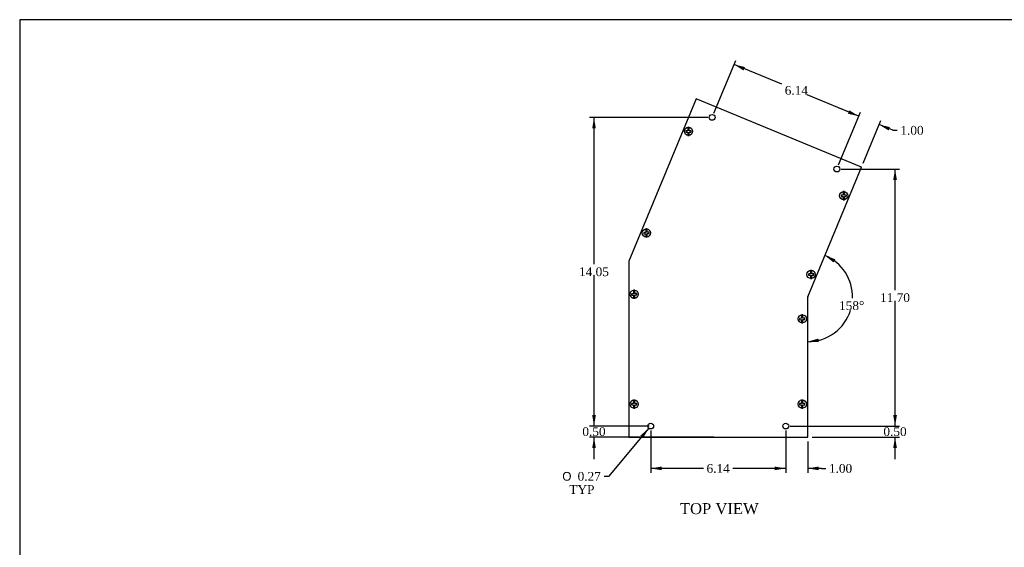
# Model space of a CAD drawing. Header units: inches. Extents: x 0.2 to 89.8, y -0.5 to 59.8.
# Tile 3 of 7: x 0.2 to 45, y 35.8 to 59.8. Entities that reach past the tile are written whole.
import ezdxf
from ezdxf.enums import TextEntityAlignment as Align

# ---------------------------------------------------------------- set-up
doc = ezdxf.new("R2010")
doc.units = ezdxf.units.IN
doc.header["$MEASUREMENT"] = 0
for name, color, linetype in [('COM55576-4', 7, 'Continuous'), ('COM55577-4', 7, 'Continuous'), ('Default', 7, 'Continuous'), ('SCS19491', 7, 'Continuous')]:
    doc.layers.add(name, color=color, linetype=linetype)
doc.styles.add('SEACAD_Solid_Edge_ANSI1_Symbols', font='txt')
doc.styles.add('SEACAD_Times_New_Roman', font='times.ttf')
doc.dimstyles.new('HAMMOND_(STH_-_66x44)', dxfattribs={"dimtxt": 0.4, "dimasz": 0.5, "dimexe": 0.2, "dimexo": 0.2, "dimgap": 0.1, "dimtad": 0, "dimtih": 1, "dimtoh": 1, "dimzin": 0, "dimdsep": 46, "dimtxsty": 'SEACAD_Times_New_Roman', "dimblk1": '_SE_FILLED', "dimblk2": '_SE_FILLED', "dimsah": 1, "dimcen": 0.2, "dimadec": 0, "dimazin": 0, "dimtfac": 0.8, "dimtofl": 0, "dimtmove": 1, "dimatfit": 3, "dimfxl": 1, "dimtolj": 1, "dimtzin": 0, "dimarcsym": 0})

# ---------------------------------------------------------------- blocks, each defined once
blk = doc.blocks.new('SE5')
at = {"layer": 'COM55576-4', "color": 7, "linetype": 'Continuous'}
for p, q in [((31.004, 56.18), (27.942, 48.788)), ((38.528, 53.063), (31.004, 56.18)), ((36.086, 47.168), (38.528, 53.063)), ((27.942, 48.788), (27.942, 40.788)), ((36.086, 40.788), (36.086, 47.168)), ((27.942, 40.788), (36.086, 40.788))]:
    blk.add_line(p, q, dxfattribs=at)
for centre in [(31.736, 55.335), (37.413, 52.984), (28.942, 41.288), (35.086, 41.288)]:
    blk.add_circle(centre, 0.133, dxfattribs=at)
at = {"layer": 'COM55577-4', "color": 7, "linetype": 'Continuous'}
for p, q in [((38.461, 53.091), (38.461, 53.091)), ((38.528, 53.063), (38.461, 53.091)), ((38.528, 53.063), (38.528, 53.063))]:
    blk.add_line(p, q, dxfattribs=at)
blk.add_arc((36.122, 47.161), 0.036, 160.0224, 180, dxfattribs=at)
at = {"layer": 'SCS19491', "color": 7, "linetype": 'Continuous'}
for p, q in [((30.566, 54.72), (30.537, 54.719)), ((30.537, 54.719), (30.539, 54.659)), ((30.539, 54.659), (30.571, 54.66)), ((30.631, 54.722), (30.566, 54.72)), ((30.571, 54.66), (30.631, 54.662)), ((30.631, 54.882), (30.631, 54.791)), ((30.631, 54.791), (30.631, 54.722)), ((30.631, 54.662), (30.631, 54.605)), ((30.691, 54.791), (30.691, 54.882)), ((30.691, 54.725), (30.691, 54.791)), ((30.754, 54.727), (30.691, 54.725)), ((30.691, 54.665), (30.753, 54.667)), ((30.691, 54.605), (30.691, 54.665)), ((30.753, 54.667), (30.782, 54.668)), ((30.78, 54.728), (30.754, 54.727)), ((30.782, 54.668), (30.78, 54.728)), ((30.631, 54.605), (30.631, 54.514)), ((30.691, 54.514), (30.691, 54.605)), ((37.693, 51.957), (37.693, 51.866)), ((37.753, 51.866), (37.753, 51.957)), ((37.628, 51.794), (37.599, 51.793)), ((37.599, 51.793), (37.601, 51.733)), ((37.601, 51.733), (37.633, 51.735)), ((37.693, 51.797), (37.628, 51.794)), ((37.633, 51.735), (37.693, 51.737)), ((37.693, 51.866), (37.693, 51.797)), ((37.693, 51.737), (37.693, 51.68)), ((37.693, 51.68), (37.693, 51.589)), ((37.753, 51.799), (37.753, 51.866)), ((37.816, 51.802), (37.753, 51.799)), ((37.753, 51.739), (37.815, 51.742)), ((37.753, 51.68), (37.753, 51.739)), ((37.753, 51.589), (37.753, 51.68)), ((37.815, 51.742), (37.845, 51.743)), ((37.842, 51.803), (37.816, 51.802)), ((37.845, 51.743), (37.842, 51.803)), ((28.717, 50.262), (28.717, 50.171)), ((28.717, 50.171), (28.717, 50.102)), ((28.777, 50.171), (28.777, 50.262)), ((28.777, 50.105), (28.777, 50.171)), ((28.652, 50.1), (28.623, 50.099)), ((28.623, 50.099), (28.625, 50.039)), ((28.625, 50.039), (28.657, 50.04)), ((28.717, 50.102), (28.652, 50.1)), ((28.657, 50.04), (28.717, 50.042)), ((28.717, 50.042), (28.717, 49.986)), ((28.717, 49.986), (28.717, 49.895)), ((28.84, 50.107), (28.777, 50.105)), ((28.777, 50.045), (28.839, 50.047)), ((28.777, 49.986), (28.777, 50.045)), ((28.777, 49.895), (28.777, 49.986)), ((28.839, 50.047), (28.869, 50.048)), ((28.866, 50.108), (28.84, 50.107)), ((28.869, 50.048), (28.866, 50.108)), ((36.143, 48.209), (36.114, 48.208)), ((36.114, 48.208), (36.116, 48.148)), ((36.116, 48.148), (36.148, 48.15)), ((36.208, 48.212), (36.143, 48.209)), ((36.148, 48.15), (36.208, 48.152)), ((36.208, 48.372), (36.208, 48.281)), ((36.208, 48.281), (36.208, 48.212)), ((36.208, 48.152), (36.208, 48.095)), ((36.208, 48.095), (36.208, 48.004)), ((36.268, 48.281), (36.268, 48.372)), ((36.268, 48.214), (36.268, 48.281)), ((36.331, 48.217), (36.268, 48.214)), ((36.268, 48.154), (36.33, 48.157)), ((36.268, 48.095), (36.268, 48.154)), ((36.268, 48.004), (36.268, 48.095)), ((36.33, 48.157), (36.36, 48.158)), ((36.357, 48.218), (36.331, 48.217)), ((36.36, 48.158), (36.357, 48.218)), ((28.097, 47.31), (28.068, 47.309)), ((28.068, 47.309), (28.07, 47.249)), ((28.07, 47.249), (28.102, 47.25)), ((28.162, 47.312), (28.097, 47.31)), ((28.102, 47.25), (28.162, 47.252)), ((28.162, 47.472), (28.162, 47.381)), ((28.162, 47.381), (28.162, 47.312)), ((28.162, 47.252), (28.162, 47.195)), ((28.162, 47.195), (28.162, 47.104)), ((28.222, 47.381), (28.222, 47.472)), ((28.222, 47.315), (28.222, 47.381)), ((28.285, 47.317), (28.222, 47.315)), ((28.222, 47.255), (28.284, 47.257)), ((28.222, 47.195), (28.222, 47.255)), ((28.222, 47.104), (28.222, 47.195)), ((28.284, 47.257), (28.314, 47.258)), ((28.311, 47.318), (28.285, 47.317)), ((28.314, 47.258), (28.311, 47.318)), ((35.741, 46.19), (35.712, 46.189)), ((35.712, 46.189), (35.714, 46.129)), ((35.806, 46.192), (35.741, 46.19)), ((35.806, 46.352), (35.806, 46.261)), ((35.806, 46.261), (35.806, 46.192)), ((35.866, 46.261), (35.866, 46.352)), ((35.866, 46.195), (35.866, 46.261)), ((35.929, 46.197), (35.866, 46.195)), ((35.866, 46.135), (35.928, 46.137)), ((35.866, 46.076), (35.866, 46.135)), ((35.928, 46.137), (35.958, 46.138)), ((35.955, 46.198), (35.929, 46.197)), ((35.958, 46.138), (35.955, 46.198)), ((35.714, 46.129), (35.746, 46.13)), ((35.746, 46.13), (35.806, 46.132)), ((35.806, 46.132), (35.806, 46.076)), ((35.806, 46.076), (35.806, 45.985)), ((35.866, 45.985), (35.866, 46.076)), ((28.097, 42.309), (28.068, 42.308)), ((28.068, 42.308), (28.07, 42.248)), ((28.07, 42.248), (28.102, 42.25)), ((28.162, 42.312), (28.097, 42.309)), ((28.102, 42.25), (28.162, 42.252)), ((28.162, 42.472), (28.162, 42.381)), ((28.162, 42.381), (28.162, 42.312)), ((28.162, 42.252), (28.162, 42.195)), ((28.162, 42.195), (28.162, 42.104)), ((28.222, 42.381), (28.222, 42.472)), ((28.222, 42.314), (28.222, 42.381)), ((28.285, 42.317), (28.222, 42.314)), ((28.222, 42.254), (28.284, 42.257)), ((28.222, 42.195), (28.222, 42.254)), ((28.222, 42.104), (28.222, 42.195)), ((28.284, 42.257), (28.314, 42.258)), ((28.311, 42.318), (28.285, 42.317)), ((28.314, 42.258), (28.311, 42.318)), ((35.741, 42.309), (35.712, 42.308)), ((35.712, 42.308), (35.714, 42.248)), ((35.714, 42.248), (35.746, 42.25)), ((35.806, 42.312), (35.741, 42.309)), ((35.746, 42.25), (35.806, 42.252)), ((35.806, 42.472), (35.806, 42.381)), ((35.806, 42.381), (35.806, 42.312)), ((35.806, 42.252), (35.806, 42.195)), ((35.806, 42.195), (35.806, 42.104)), ((35.866, 42.381), (35.866, 42.472)), ((35.866, 42.314), (35.866, 42.381)), ((35.929, 42.317), (35.866, 42.314)), ((35.866, 42.254), (35.928, 42.257)), ((35.866, 42.195), (35.866, 42.254)), ((35.866, 42.104), (35.866, 42.195)), ((35.928, 42.257), (35.958, 42.258)), ((35.955, 42.318), (35.929, 42.317)), ((35.958, 42.258), (35.955, 42.318))]:
    blk.add_line(p, q, dxfattribs=at)
for centre in [(30.661, 54.698), (37.723, 51.773), (28.747, 50.078), (36.238, 48.188), (28.192, 47.288), (35.836, 46.168), (28.192, 42.288), (35.836, 42.288)]:
    blk.add_circle(centre, 0.187, dxfattribs=at)
for centre, start, end in [((30.661, 54.698), 80.7303, 99.2697), ((30.661, 54.698), 260.7303, 279.2697), ((37.723, 51.773), 80.7303, 99.2697), ((37.723, 51.773), 260.7303, 279.2697), ((28.747, 50.078), 80.7303, 99.2697), ((28.747, 50.078), 260.7303, 279.2697), ((36.238, 48.188), 80.7303, 99.2697), ((36.238, 48.188), 260.7303, 279.2697), ((28.192, 47.288), 80.7303, 99.2697), ((28.192, 47.288), 260.7303, 279.2697), ((35.836, 46.168), 80.7303, 99.2697), ((35.836, 46.168), 260.7303, 279.2697), ((28.192, 42.288), 80.7303, 99.2697), ((28.192, 42.288), 260.7303, 279.2697), ((35.836, 42.288), 80.7303, 99.2697), ((35.836, 42.288), 260.7303, 279.2697)]:
    blk.add_arc(centre, 0.186, start, end, dxfattribs=at)
blk = doc.blocks.new('DMBLK7989')
at = {"layer": 'Default', "linetype": 'Continuous', "transparency": 16777216}
for points in [[(26.281, 41.788), (26.364, 41.288), (26.447, 41.788)], [(26.281, 40.288), (26.447, 40.288), (26.364, 40.788)]]:
    blk.add_hatch(color=7, dxfattribs=at).paths.add_polyline_path(points)
at = {"layer": 'Default', "color": 7, "linetype": 'Continuous', "transparency": 16777216}
for p, q in [((26.364, 41.288), (26.364, 42.288)), ((28.875, 41.288), (26.164, 41.288)), ((31.814, 40.788), (26.164, 40.788)), ((26.364, 39.788), (26.364, 40.788))]:
    blk.add_line(p, q, dxfattribs=at)
at = {"layer": 'Default', "color": 7, "linetype": 'Continuous', "transparency": 16777216, "style": 'SEACAD_Times_New_Roman'}
blk.add_text('0.50', height=0.4, dxfattribs=at).set_placement((25.833, 41.238), align=Align.TOP_LEFT)
blk = doc.blocks.new('_SE_FILLED')
at = {"color": 0}
blk.add_line((0, 0), (-1, 0), dxfattribs=at)
blk.add_solid([(0, 0), (-1, -0.1665), (-1, 0.1665), (0, 0)], dxfattribs=at)
blk = doc.blocks.new('DMBLK7996')
at = {"layer": 'Default', "linetype": 'Continuous', "transparency": 16777216}
for points in [[(37.343, 48.878), (36.866, 49.052), (37.26, 48.733)], [(36.572, 45.273), (36.086, 45.129), (36.593, 45.108)]]:
    blk.add_hatch(color=7, dxfattribs=at).paths.add_polyline_path(points)
at = {"layer": 'Default', "color": 7, "linetype": 'Continuous', "transparency": 16777216}
for start, end in [(358.3759, 67.5), (270, 342.9517)]:
    blk.add_arc((36.086, 47.168), 2.039, start, end, dxfattribs=at)
at = {"layer": 'Default', "color": 7, "linetype": 'Continuous', "transparency": 16777216, "style": 'SEACAD_Times_New_Roman'}
blk.add_text('158°', height=0.4, dxfattribs=at).set_placement((37.512, 46.971), align=Align.TOP_LEFT)
blk = doc.blocks.new('DMBLK7997')
at = {"layer": 'Default', "linetype": 'Continuous', "transparency": 16777216}
for points in [[(26.281, 54.835), (26.447, 54.835), (26.364, 55.335)], [(26.281, 41.788), (26.364, 41.288), (26.447, 41.788)]]:
    blk.add_hatch(color=7, dxfattribs=at).paths.add_polyline_path(points)
at = {"layer": 'Default', "color": 7, "linetype": 'Continuous', "transparency": 16777216}
for p, q in [((31.536, 55.335), (26.164, 55.335)), ((26.364, 48.651), (26.364, 55.335)), ((26.364, 41.288), (26.364, 48.111)), ((28.742, 41.288), (26.164, 41.288))]:
    blk.add_line(p, q, dxfattribs=at)
at = {"layer": 'Default', "color": 7, "linetype": 'Continuous', "transparency": 16777216, "style": 'SEACAD_Times_New_Roman'}
blk.add_text('14.05', height=0.4, dxfattribs=at).set_placement((25.682, 48.511), align=Align.TOP_LEFT)
blk = doc.blocks.new('DMBLK7998')
at = {"layer": 'Default', "linetype": 'Continuous', "transparency": 16777216}
for points in [[(40.142, 41.788), (39.975, 41.788), (40.059, 41.288)], [(40.142, 40.288), (40.059, 40.788), (39.975, 40.288)]]:
    blk.add_hatch(color=7, dxfattribs=at).paths.add_polyline_path(points)
at = {"layer": 'Default', "color": 7, "linetype": 'Continuous', "transparency": 16777216}
for p, q in [((40.059, 41.288), (40.059, 42.288)), ((35.286, 41.288), (40.259, 41.288)), ((36.286, 40.788), (40.259, 40.788)), ((40.059, 39.788), (40.059, 40.788))]:
    blk.add_line(p, q, dxfattribs=at)
at = {"layer": 'Default', "color": 7, "linetype": 'Continuous', "transparency": 16777216, "style": 'SEACAD_Times_New_Roman'}
blk.add_text('0.50', height=0.4, dxfattribs=at).set_placement((39.528, 41.238), align=Align.TOP_LEFT)
blk = doc.blocks.new('DMBLK7999')
at = {"layer": 'Default', "linetype": 'Continuous', "transparency": 16777216}
for points in [[(40.142, 52.484), (40.059, 52.984), (39.975, 52.484)], [(40.142, 41.788), (39.975, 41.788), (40.059, 41.288)]]:
    blk.add_hatch(color=7, dxfattribs=at).paths.add_polyline_path(points)
at = {"layer": 'Default', "color": 7, "linetype": 'Continuous', "transparency": 16777216}
for p, q in [((37.613, 52.984), (40.259, 52.984)), ((40.059, 47.476), (40.059, 52.984)), ((40.059, 41.288), (40.059, 46.936)), ((35.286, 41.288), (40.259, 41.288))]:
    blk.add_line(p, q, dxfattribs=at)
at = {"layer": 'Default', "color": 7, "linetype": 'Continuous', "transparency": 16777216, "style": 'SEACAD_Times_New_Roman'}
blk.add_text('11.70', height=0.4, dxfattribs=at).set_placement((39.376, 47.336), align=Align.TOP_LEFT)
blk = doc.blocks.new('DMBLK8000')
at = {"layer": 'Default', "linetype": 'Continuous', "transparency": 16777216}
for points in [[(34.586, 39.279), (35.086, 39.362), (34.586, 39.446)], [(36.586, 39.279), (36.586, 39.446), (36.086, 39.362)]]:
    blk.add_hatch(color=7, dxfattribs=at).paths.add_polyline_path(points)
at = {"layer": 'Default', "color": 7, "linetype": 'Continuous', "transparency": 16777216}
for p, q in [((35.086, 41.088), (35.086, 39.162)), ((36.086, 40.588), (36.086, 39.162)), ((35.086, 39.362), (34.086, 39.362)), ((36.711, 39.362), (36.086, 39.362)), ((36.711, 39.362), (36.911, 39.362))]:
    blk.add_line(p, q, dxfattribs=at)
at = {"layer": 'Default', "color": 7, "linetype": 'Continuous', "transparency": 16777216, "style": 'SEACAD_Times_New_Roman'}
blk.add_text('1.00', height=0.4, dxfattribs=at).set_placement((37.051, 39.562), align=Align.TOP_LEFT)
blk = doc.blocks.new('DMBLK8001')
at = {"layer": 'Default', "linetype": 'Continuous', "transparency": 16777216}
for points in [[(29.442, 39.279), (29.442, 39.446), (28.942, 39.362)], [(34.586, 39.279), (35.086, 39.362), (34.586, 39.446)]]:
    blk.add_hatch(color=7, dxfattribs=at).paths.add_polyline_path(points)
at = {"layer": 'Default', "color": 7, "linetype": 'Continuous', "transparency": 16777216}
for p, q in [((28.942, 41.088), (28.942, 39.162)), ((35.086, 41.088), (35.086, 39.162)), ((31.343, 39.362), (28.942, 39.362)), ((35.086, 39.362), (32.685, 39.362))]:
    blk.add_line(p, q, dxfattribs=at)
at = {"layer": 'Default', "color": 7, "linetype": 'Continuous', "transparency": 16777216, "style": 'SEACAD_Times_New_Roman'}
blk.add_text('6.14', height=0.4, dxfattribs=at).set_placement((31.483, 39.562), align=Align.TOP_LEFT)
blk = doc.blocks.new('DMBLK8002')
at = {"layer": 'Default', "linetype": 'Continuous', "transparency": 16777216}
for points in [[(37.979, 55.658), (37.915, 55.504), (38.409, 55.39)], [(39.827, 54.893), (39.333, 55.007), (39.763, 54.739)]]:
    blk.add_hatch(color=7, dxfattribs=at).paths.add_polyline_path(points)
at = {"layer": 'Default', "color": 7, "linetype": 'Continuous', "transparency": 16777216}
for p, q in [((38.409, 55.39), (37.485, 55.772)), ((37.489, 53.169), (38.486, 55.574)), ((38.604, 53.248), (39.409, 55.192)), ((39.96, 54.747), (39.333, 55.007)), ((39.96, 54.747), (40.16, 54.747))]:
    blk.add_line(p, q, dxfattribs=at)
at = {"layer": 'Default', "color": 7, "linetype": 'Continuous', "transparency": 16777216, "style": 'SEACAD_Times_New_Roman'}
blk.add_text('1.00', height=0.4, dxfattribs=at).set_placement((40.3, 54.947), align=Align.TOP_LEFT)
blk = doc.blocks.new('DMBLK8003')
at = {"layer": 'Default', "linetype": 'Continuous', "transparency": 16777216}
for points in [[(33.227, 57.626), (32.733, 57.741), (33.163, 57.472)], [(37.979, 55.658), (37.915, 55.504), (38.409, 55.39)]]:
    blk.add_hatch(color=7, dxfattribs=at).paths.add_polyline_path(points)
at = {"layer": 'Default', "color": 7, "linetype": 'Continuous', "transparency": 16777216}
for p, q in [((31.813, 55.52), (32.809, 57.926)), ((34.9, 56.843), (32.733, 57.741)), ((38.409, 55.39), (36.054, 56.365)), ((37.489, 53.169), (38.486, 55.574))]:
    blk.add_line(p, q, dxfattribs=at)
at = {"layer": 'Default', "color": 7, "linetype": 'Continuous', "transparency": 16777216, "style": 'SEACAD_Times_New_Roman'}
blk.add_text('6.14', height=0.4, dxfattribs=at).set_placement((35.04, 56.765), align=Align.TOP_LEFT)
blk = doc.blocks.new('DMBLK8004')
at = {"layer": 'Default', "linetype": 'Continuous', "transparency": 16777216}
blk.add_hatch(color=7, dxfattribs=at).paths.add_polyline_path([(28.599, 40.75), (28.857, 41.186), (28.471, 40.857)])
at = {"layer": 'Default', "color": 7, "linetype": 'Continuous', "transparency": 16777216}
for p, q in [((28.857, 41.186), (27.02, 39.001)), ((27.02, 39.001), (26.82, 39.001))]:
    blk.add_line(p, q, dxfattribs=at)
for s, style, p in [('O', 'SEACAD_Solid_Edge_ANSI1_Symbols', (24.922, 39.201)), ('0.27', 'SEACAD_Times_New_Roman', (25.618, 39.201)), ('TYP', 'SEACAD_Times_New_Roman', (25.242, 38.601))]:
    blk.add_text(s, height=0.4, dxfattribs=dict(at, style=style)).set_placement(p, align=Align.TOP_LEFT)
blk = doc.blocks.new('BORDER')
at = {"layer": 'Default', "color": 7, "linetype": 'Continuous'}
for p, q in [((0, 27.86), (-41.86, 27.86)), ((-41.86, 27.86), (-41.86, 0))]:
    blk.add_line(p, q, dxfattribs=at)

msp = doc.modelspace()

# ---------------------------------------------------------------- block references
at = {"layer": 'Default', "color": 7, "xscale": 2.14, "yscale": 2.14, "zscale": 2.14}
msp.add_blockref('BORDER', (89.818, 0.161), dxfattribs=at)
at = {"layer": 'Default'}
msp.add_blockref('SE5', (0, 0), dxfattribs=at)

# ---------------------------------------------------------------- texts
at = {"layer": 'Default', "color": 7, "linetype": 'Continuous', "style": 'SEACAD_Times_New_Roman'}
msp.add_text('TOP VIEW', height=0.5, dxfattribs=at).set_placement((30.27, 37.782), align=Align.TOP_LEFT)

# ---------------------------------------------------------------- dimensions: what is measured, and where the dimension line sits
at = {"layer": 'Default', "color": 7, "linetype": 'Continuous'}
for base, p1, p2, angle, picture, middle, dimtype in [((38.409, 55.39), (37.413, 52.984), (31.736, 55.335), 157.5, 'DMBLK8003', (35.571, 56.565), 161), ((26.364, 55.335), (28.942, 41.288), (31.736, 55.335), 90, 'DMBLK7997', (26.364, 48.311), 160), ((40.059, 52.984), (35.086, 41.288), (37.413, 52.984), 90, 'DMBLK7999', (40.059, 47.136), 160), ((26.364, 41.288), (32.014, 40.788), (29.075, 41.288), 90, 'DMBLK7989', (26.364, 41.038), 160), ((40.059, 41.288), (36.086, 40.788), (35.086, 41.288), 90, 'DMBLK7998', (40.059, 41.038), 160)]:
    dim = msp.add_linear_dim(base=base, p1=p1, p2=p2, angle=angle, text='\\A1;<>', dimstyle='HAMMOND_(STH_-_66x44)', override={"dimtmove": 0}, dxfattribs=at)
    dim.commit()
    dim.dimension.update_dxf_attribs({"geometry": picture, "text_midpoint": middle, "dimtype": dimtype})
dim = msp.add_linear_dim(base=(38.409, 55.39), p1=(38.528, 53.063), p2=(37.413, 52.984), angle=157.5, text='\\A1;<>', dimstyle='HAMMOND_(STH_-_66x44)', dxfattribs=at)
dim.commit()
dim.dimension.update_dxf_attribs({"geometry": 'DMBLK8002', "text_midpoint": (40.16, 54.747), "dimtype": 160})
dim = msp.add_angular_dim_2l(base=(38.0859, 46.7705), line1=((36.0861, 47.1683), (38.5278, 53.0631)), line2=((36.0861, 47.1683), (36.0861, 40.7879)), text='\\A1;<>', dimstyle='HAMMOND_(STH_-_66x44)', override={"dimtmove": 0}, dxfattribs=at)
dim.commit()
dim.dimension.update_dxf_attribs({"geometry": 'DMBLK7996', "text_midpoint": (38.0859, 46.7705), "dimtype": 162})
dim = msp.add_diameter_dim_2p(p1=(29.028, 41.39), p2=(28.857, 41.186), text='\\A1;<>\\PTYP', dimstyle='HAMMOND_(STH_-_66x44)', override={"dimtmove": 0}, dxfattribs=at)
dim.commit()
dim.dimension.update_dxf_attribs({"geometry": 'DMBLK8004', "text_midpoint": (26.82, 39.001), "dimtype": 163})
dim = msp.add_linear_dim(base=(28.942, 39.362), p1=(35.086, 41.288), p2=(28.942, 41.288), text='\\A1;<>', dimstyle='HAMMOND_(STH_-_66x44)', override={"dimtmove": 0}, dxfattribs=at)
dim.commit()
dim.dimension.update_dxf_attribs({"geometry": 'DMBLK8001', "text_midpoint": (32.014, 39.362), "dimtype": 160})
dim = msp.add_linear_dim(base=(35.086, 39.362), p1=(36.086, 40.788), p2=(35.086, 41.288), text='\\A1;<>', dimstyle='HAMMOND_(STH_-_66x44)', dxfattribs=at)
dim.commit()
dim.dimension.update_dxf_attribs({"geometry": 'DMBLK8000', "text_midpoint": (36.911, 39.362), "dimtype": 160})

doc.saveas('drawing.dxf')
